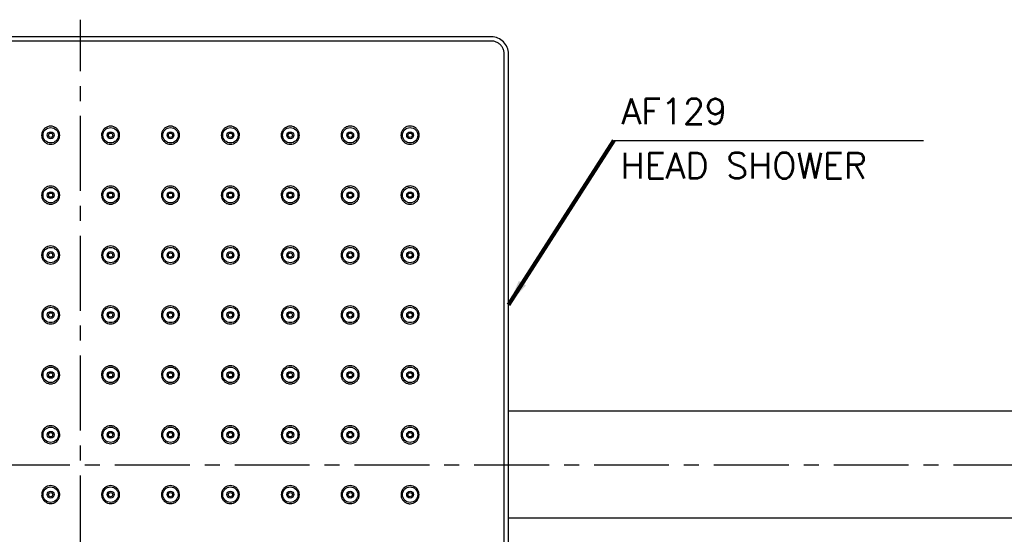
# Model space of a CAD drawing. Extents: x 4390 to 4810, y 960 to 1257.
# Tile 3 of 5: x 4506 to 4621, y 1025 to 1085. Entities that reach past the tile are written whole.
import ezdxf

# ---------------------------------------------------------------- set-up
doc = ezdxf.new("R2010")
doc.units = 0
doc.header["$LTSCALE"] = 7
doc.header["$MEASUREMENT"] = 0
doc.linetypes.add('CENTER', pattern=[2, 1.25, -0.25, 0.25, -0.25])
doc.layers.get('0').update_dxf_attribs({"color": 2, "linetype": 'CONTINUOUS'})
doc.layers.add('CL', color=1, linetype='CENTER')
doc.styles.add('GHS', font='ROMANS.shx', dxfattribs={"bigfont": 'GHS.shx'})
doc.dimstyles.new('STANDARD$7', dxfattribs={"dimtxt": 3.5, "dimasz": 3, "dimexe": 1, "dimexo": 0.0625, "dimgap": 1, "dimtad": 1, "dimdec": 4, "dimzin": 0, "dimdsep": 46, "dimtxsty": 'GHS', "dimcen": 1, "dimclrt": 2, "dimadec": 0, "dimazin": 0, "dimtfac": 1, "dimtdec": 4, "dimtofl": 0, "dimtmove": 0, "dimatfit": 3, "dimfxl": 0, "dimtolj": 1, "dimtzin": 0, "dimarcsym": 0})

msp = doc.modelspace()

# ---------------------------------------------------------------- linework, layer by layer
at = {"color": 7, "linetype": 'Continuous'}
for p, q in [((4561.39, 1082.95), (4465.38, 1082.95)), ((4561.39, 1083.44), (4465.39, 1083.44)), ((4562.89, 985.44), (4562.89, 1081.45)), ((4563.39, 985.44), (4563.39, 1081.44)), ((4710.89, 1039.69), (4563.39, 1039.69)), ((4710.89, 1027.19), (4563.39, 1027.19))]:
    msp.add_line(p, q, dxfattribs=at)
msp.add_line((4575.68, 1071.31), (4611.89, 1071.31))
for centre, radius in [((4509.89, 1071.94), 0.899), ((4516.89, 1071.94), 0.899), ((4523.89, 1071.94), 0.899), ((4530.89, 1071.94), 0.899), ((4537.89, 1071.94), 0.899), ((4544.89, 1071.94), 0.899), ((4551.89, 1071.94), 0.899), ((4509.89, 1071.94), 0.4), ((4509.89, 1071.94), 0.25), ((4516.89, 1071.94), 0.4), ((4516.89, 1071.94), 0.25), ((4523.89, 1071.94), 0.4), ((4523.89, 1071.94), 0.25), ((4530.89, 1071.94), 0.4), ((4530.89, 1071.94), 0.25), ((4537.89, 1071.94), 0.4), ((4537.89, 1071.94), 0.25), ((4544.89, 1071.94), 0.4), ((4544.89, 1071.94), 0.25), ((4551.89, 1071.94), 0.4), ((4551.89, 1071.94), 0.25), ((4509.89, 1064.94), 0.899), ((4516.89, 1064.94), 0.899), ((4523.89, 1064.94), 0.899), ((4530.89, 1064.94), 0.899), ((4537.89, 1064.94), 0.899), ((4544.89, 1064.94), 0.899), ((4551.89, 1064.94), 0.899), ((4509.89, 1064.94), 0.4), ((4509.89, 1064.94), 0.25), ((4516.89, 1064.94), 0.4), ((4516.89, 1064.94), 0.25), ((4523.89, 1064.94), 0.4), ((4523.89, 1064.94), 0.25), ((4530.89, 1064.94), 0.4), ((4530.89, 1064.94), 0.25), ((4537.89, 1064.94), 0.4), ((4537.89, 1064.94), 0.25), ((4544.89, 1064.94), 0.4), ((4544.89, 1064.94), 0.25), ((4551.89, 1064.94), 0.4), ((4551.89, 1064.94), 0.25), ((4509.89, 1057.94), 0.899), ((4516.89, 1057.94), 0.899), ((4523.89, 1057.94), 0.899), ((4530.89, 1057.94), 0.899), ((4537.89, 1057.94), 0.899), ((4544.89, 1057.94), 0.899), ((4551.89, 1057.94), 0.899), ((4509.89, 1057.94), 0.4), ((4509.89, 1057.94), 0.25), ((4516.89, 1057.94), 0.4), ((4516.89, 1057.94), 0.25), ((4523.89, 1057.94), 0.4), ((4523.89, 1057.94), 0.25), ((4530.89, 1057.94), 0.4), ((4530.89, 1057.94), 0.25), ((4537.89, 1057.94), 0.4), ((4537.89, 1057.94), 0.25), ((4544.89, 1057.94), 0.4), ((4544.89, 1057.94), 0.25), ((4551.89, 1057.94), 0.4), ((4551.89, 1057.94), 0.25), ((4509.89, 1050.94), 0.899), ((4516.89, 1050.94), 0.899), ((4523.89, 1050.94), 0.899), ((4530.89, 1050.94), 0.899), ((4537.89, 1050.94), 0.899), ((4544.89, 1050.94), 0.899), ((4551.89, 1050.94), 0.899), ((4509.89, 1050.94), 0.4), ((4509.89, 1050.94), 0.25), ((4516.89, 1050.94), 0.4), ((4516.89, 1050.94), 0.25), ((4523.89, 1050.94), 0.4), ((4523.89, 1050.94), 0.25), ((4530.89, 1050.94), 0.4), ((4530.89, 1050.94), 0.25), ((4537.89, 1050.94), 0.4), ((4537.89, 1050.94), 0.25), ((4544.89, 1050.94), 0.4), ((4544.89, 1050.94), 0.25), ((4551.89, 1050.94), 0.4), ((4551.89, 1050.94), 0.25), ((4509.89, 1043.94), 0.899), ((4516.89, 1043.94), 0.899), ((4523.89, 1043.94), 0.899), ((4530.89, 1043.94), 0.899), ((4537.89, 1043.94), 0.899), ((4544.89, 1043.94), 0.899), ((4551.89, 1043.94), 0.899), ((4509.89, 1043.94), 0.4), ((4509.89, 1043.94), 0.25), ((4516.89, 1043.94), 0.4), ((4516.89, 1043.94), 0.25), ((4523.89, 1043.94), 0.4), ((4523.89, 1043.94), 0.25), ((4530.89, 1043.94), 0.4), ((4530.89, 1043.94), 0.25), ((4537.89, 1043.94), 0.4), ((4537.89, 1043.94), 0.25), ((4544.89, 1043.94), 0.4), ((4544.89, 1043.94), 0.25), ((4551.89, 1043.94), 0.4), ((4551.89, 1043.94), 0.25), ((4509.89, 1036.94), 0.899), ((4509.89, 1036.94), 0.4), ((4509.89, 1036.94), 0.25), ((4516.89, 1036.94), 0.899), ((4516.89, 1036.94), 0.4), ((4516.89, 1036.94), 0.25), ((4523.89, 1036.94), 0.899), ((4523.89, 1036.94), 0.4), ((4523.89, 1036.94), 0.25), ((4530.89, 1036.94), 0.899), ((4530.89, 1036.94), 0.4), ((4530.89, 1036.94), 0.25), ((4537.89, 1036.94), 0.899), ((4537.89, 1036.94), 0.4), ((4537.89, 1036.94), 0.25), ((4544.89, 1036.94), 0.899), ((4544.89, 1036.94), 0.4), ((4544.89, 1036.94), 0.25), ((4551.89, 1036.94), 0.899), ((4551.89, 1036.94), 0.4), ((4551.89, 1036.94), 0.25), ((4509.89, 1029.94), 0.899), ((4509.89, 1029.94), 0.4), ((4509.89, 1029.94), 0.25), ((4516.89, 1029.94), 0.899), ((4516.89, 1029.94), 0.4), ((4516.89, 1029.94), 0.25), ((4523.89, 1029.94), 0.899), ((4523.89, 1029.94), 0.4), ((4523.89, 1029.94), 0.25), ((4530.89, 1029.94), 0.899), ((4530.89, 1029.94), 0.4), ((4530.89, 1029.94), 0.25), ((4537.89, 1029.94), 0.899), ((4537.89, 1029.94), 0.4), ((4537.89, 1029.94), 0.25), ((4544.89, 1029.94), 0.899), ((4544.89, 1029.94), 0.4), ((4544.89, 1029.94), 0.25), ((4551.89, 1029.94), 0.899), ((4551.89, 1029.94), 0.4), ((4551.89, 1029.94), 0.25)]:
    msp.add_circle(centre, radius, dxfattribs=at)
msp.add_arc((4561.39, 1081.44), 2, 0, 90.0102, dxfattribs=at)
for points, start_tangent, end_tangent in [([(4562.89, 1081.45), (4562.84, 1081.84), (4562.69, 1082.2), (4562.45, 1082.51), (4562.14, 1082.75), (4561.78, 1082.9), (4561.39, 1082.95)], (-0.00009, 1), (-1, -0.000016)), ([(4509.89, 1073), (4509.52, 1072.94), (4509.2, 1072.75), (4508.97, 1072.47), (4508.84, 1072.12), (4508.85, 1071.75), (4508.98, 1071.41), (4509.21, 1071.13), (4509.53, 1070.95), (4509.89, 1070.88)], (-1, 0.000034), (1, 0.000034)), ([(4509.89, 1070.88), (4510.25, 1070.95), (4510.57, 1071.13), (4510.8, 1071.41), (4510.93, 1071.75), (4510.93, 1072.12), (4510.81, 1072.47), (4510.57, 1072.75), (4510.25, 1072.94), (4509.89, 1073)], (1, 0.000034), (-1, 0.000034)), ([(4516.89, 1073), (4516.53, 1072.94), (4516.2, 1072.75), (4515.97, 1072.47), (4515.84, 1072.12), (4515.85, 1071.75), (4515.98, 1071.41), (4516.21, 1071.13), (4516.53, 1070.95), (4516.89, 1070.88)], (-1, -0.000034), (1, -0.000034)), ([(4516.89, 1070.88), (4517.25, 1070.95), (4517.56, 1071.13), (4517.8, 1071.4), (4517.93, 1071.75), (4517.93, 1072.12), (4517.81, 1072.47), (4517.57, 1072.75), (4517.25, 1072.94), (4516.89, 1073)], (1, -0.000034), (-1, -0.000034)), ([(4523.89, 1073.01), (4523.52, 1072.94), (4523.2, 1072.75), (4522.97, 1072.47), (4522.84, 1072.12), (4522.85, 1071.75), (4522.97, 1071.41), (4523.21, 1071.13), (4523.53, 1070.95), (4523.89, 1070.88)], (-1, -0.000101), (1, -0.000101)), ([(4523.89, 1070.88), (4524.25, 1070.95), (4524.56, 1071.13), (4524.8, 1071.4), (4524.93, 1071.75), (4524.94, 1072.12), (4524.81, 1072.47), (4524.57, 1072.75), (4524.25, 1072.94), (4523.89, 1073.01)], (1, -0.000101), (-1, -0.000101)), ([(4530.89, 1073.01), (4530.52, 1072.94), (4530.2, 1072.75), (4529.96, 1072.47), (4529.84, 1072.12), (4529.85, 1071.75), (4529.97, 1071.41), (4530.21, 1071.13), (4530.53, 1070.95), (4530.89, 1070.88)], (-1, -0.000168), (1, -0.000168)), ([(4530.89, 1070.88), (4531.25, 1070.95), (4531.56, 1071.13), (4531.8, 1071.4), (4531.93, 1071.75), (4531.94, 1072.12), (4531.81, 1072.47), (4531.57, 1072.75), (4531.25, 1072.94), (4530.89, 1073.01)], (1, -0.000168), (-1, -0.000168)), ([(4537.89, 1073.01), (4537.52, 1072.94), (4537.2, 1072.75), (4536.96, 1072.47), (4536.84, 1072.12), (4536.84, 1071.75), (4536.97, 1071.41), (4537.21, 1071.13), (4537.53, 1070.94), (4537.89, 1070.88)], (-1, -0.000235), (1, -0.000235)), ([(4537.89, 1070.88), (4538.25, 1070.94), (4538.57, 1071.12), (4538.8, 1071.4), (4538.93, 1071.75), (4538.94, 1072.12), (4538.81, 1072.47), (4538.58, 1072.76), (4538.25, 1072.94), (4537.89, 1073.01)], (1, -0.000235), (-1, -0.000235)), ([(4544.89, 1073.01), (4544.52, 1072.94), (4544.2, 1072.76), (4543.96, 1072.47), (4543.84, 1072.12), (4543.84, 1071.75), (4543.97, 1071.41), (4544.21, 1071.13), (4544.53, 1070.94), (4544.89, 1070.88)], (-1, -0.000303), (1, -0.000302)), ([(4544.89, 1070.88), (4545.25, 1070.94), (4545.57, 1071.12), (4545.81, 1071.4), (4545.94, 1071.75), (4545.94, 1072.12), (4545.81, 1072.47), (4545.58, 1072.76), (4545.25, 1072.95), (4544.89, 1073.01)], (1, -0.000302), (-1, -0.000303)), ([(4551.89, 1073.01), (4551.52, 1072.95), (4551.2, 1072.76), (4550.96, 1072.47), (4550.84, 1072.12), (4550.84, 1071.75), (4550.97, 1071.41), (4551.21, 1071.12), (4551.53, 1070.94), (4551.89, 1070.88)], (-1, -0.00037), (1, -0.000369)), ([(4551.89, 1070.88), (4552.25, 1070.94), (4552.57, 1071.12), (4552.81, 1071.4), (4552.94, 1071.75), (4552.94, 1072.12), (4552.82, 1072.47), (4552.58, 1072.76), (4552.25, 1072.95), (4551.89, 1073.01)], (1, -0.000369), (-1, -0.00037)), ([(4509.89, 1066), (4509.53, 1065.94), (4509.2, 1065.75), (4508.97, 1065.46), (4508.84, 1065.11), (4508.85, 1064.74), (4508.98, 1064.4), (4509.21, 1064.13), (4509.53, 1063.95), (4509.89, 1063.89)], (-1, 0.000034), (1, 0.000034)), ([(4509.89, 1063.89), (4510.25, 1063.95), (4510.56, 1064.13), (4510.8, 1064.41), (4510.93, 1064.75), (4510.93, 1065.12), (4510.81, 1065.46), (4510.57, 1065.75), (4510.25, 1065.94), (4509.89, 1066)], (1, 0.000034), (-1, 0.000034)), ([(4516.89, 1066), (4516.53, 1065.94), (4516.2, 1065.75), (4515.97, 1065.47), (4515.84, 1065.12), (4515.85, 1064.75), (4515.98, 1064.41), (4516.21, 1064.13), (4516.53, 1063.95), (4516.89, 1063.89)], (-1, -0.000034), (1, -0.000034)), ([(4516.89, 1063.89), (4517.24, 1063.95), (4517.56, 1064.13), (4517.8, 1064.4), (4517.93, 1064.74), (4517.93, 1065.11), (4517.81, 1065.46), (4517.57, 1065.75), (4517.25, 1065.94), (4516.89, 1066)], (1, -0.000034), (-1, -0.000034)), ([(4523.89, 1066), (4523.52, 1065.94), (4523.2, 1065.75), (4522.97, 1065.46), (4522.84, 1065.12), (4522.85, 1064.75), (4522.98, 1064.41), (4523.21, 1064.13), (4523.53, 1063.95), (4523.89, 1063.89)], (-1, -0.000101), (1, -0.000101)), ([(4523.89, 1063.89), (4524.25, 1063.95), (4524.56, 1064.13), (4524.8, 1064.4), (4524.93, 1064.74), (4524.93, 1065.12), (4524.81, 1065.46), (4524.57, 1065.75), (4524.25, 1065.94), (4523.89, 1066)], (1, -0.000101), (-1, -0.000101)), ([(4530.89, 1066), (4530.52, 1065.94), (4530.2, 1065.75), (4529.97, 1065.46), (4529.84, 1065.11), (4529.85, 1064.75), (4529.98, 1064.4), (4530.21, 1064.13), (4530.53, 1063.95), (4530.89, 1063.89)], (-1, -0.000168), (1, -0.000168)), ([(4530.89, 1063.89), (4531.24, 1063.95), (4531.56, 1064.12), (4531.8, 1064.4), (4531.93, 1064.75), (4531.93, 1065.13), (4531.81, 1065.47), (4531.57, 1065.75), (4531.25, 1065.94), (4530.89, 1066)], (1, -0.000168), (-1, -0.000168)), ([(4537.89, 1066.01), (4537.52, 1065.94), (4537.2, 1065.75), (4536.96, 1065.47), (4536.84, 1065.12), (4536.85, 1064.75), (4536.97, 1064.41), (4537.21, 1064.13), (4537.53, 1063.95), (4537.89, 1063.88)], (-1, -0.000235), (1, -0.000235)), ([(4537.89, 1063.88), (4538.24, 1063.95), (4538.56, 1064.13), (4538.8, 1064.4), (4538.93, 1064.75), (4538.94, 1065.12), (4538.81, 1065.47), (4538.57, 1065.75), (4538.25, 1065.94), (4537.89, 1066.01)], (1, -0.000235), (-1, -0.000235)), ([(4544.89, 1066.01), (4544.52, 1065.94), (4544.2, 1065.75), (4543.96, 1065.47), (4543.84, 1065.12), (4543.84, 1064.75), (4543.97, 1064.41), (4544.21, 1064.13), (4544.53, 1063.95), (4544.89, 1063.88)], (-1, -0.000303), (1, -0.000302)), ([(4544.89, 1063.88), (4545.25, 1063.94), (4545.56, 1064.12), (4545.8, 1064.4), (4545.93, 1064.75), (4545.94, 1065.12), (4545.81, 1065.47), (4545.57, 1065.76), (4545.25, 1065.94), (4544.89, 1066.01)], (1, -0.000302), (-1, -0.000303)), ([(4551.89, 1066.01), (4551.52, 1065.94), (4551.2, 1065.75), (4550.96, 1065.47), (4550.84, 1065.12), (4550.84, 1064.75), (4550.97, 1064.41), (4551.21, 1064.13), (4551.53, 1063.94), (4551.89, 1063.88)], (-1, -0.00037), (1, -0.00037)), ([(4551.89, 1063.88), (4552.25, 1063.94), (4552.57, 1064.12), (4552.81, 1064.4), (4552.94, 1064.75), (4552.94, 1065.12), (4552.81, 1065.47), (4552.58, 1065.76), (4552.25, 1065.95), (4551.89, 1066.01)], (1, -0.00037), (-1, -0.00037)), ([(4509.89, 1059), (4509.52, 1058.94), (4509.2, 1058.75), (4508.97, 1058.46), (4508.85, 1058.11), (4508.85, 1057.74), (4508.98, 1057.4), (4509.22, 1057.13), (4509.53, 1056.95), (4509.89, 1056.89)], (-1, 0.000034), (1, 0.000034)), ([(4509.89, 1056.89), (4510.24, 1056.95), (4510.56, 1057.13), (4510.8, 1057.4), (4510.93, 1057.74), (4510.93, 1058.11), (4510.81, 1058.46), (4510.57, 1058.75), (4510.25, 1058.94), (4509.89, 1059)], (1, 0.000034), (-1, 0.000034)), ([(4516.89, 1059), (4516.53, 1058.94), (4516.2, 1058.75), (4515.97, 1058.46), (4515.85, 1058.11), (4515.85, 1057.74), (4515.98, 1057.4), (4516.22, 1057.13), (4516.53, 1056.95), (4516.89, 1056.89)], (-1, -0.000034), (1, -0.000034)), ([(4516.89, 1056.89), (4517.24, 1056.95), (4517.56, 1057.13), (4517.79, 1057.4), (4517.92, 1057.74), (4517.93, 1058.11), (4517.81, 1058.46), (4517.57, 1058.75), (4517.25, 1058.94), (4516.89, 1059)], (1, -0.000034), (-1, -0.000034)), ([(4523.89, 1059), (4523.52, 1058.94), (4523.2, 1058.75), (4522.97, 1058.46), (4522.85, 1058.11), (4522.85, 1057.75), (4522.98, 1057.41), (4523.22, 1057.13), (4523.53, 1056.95), (4523.89, 1056.89)], (-1, -0.000101), (1, -0.000101)), ([(4523.89, 1056.89), (4524.24, 1056.95), (4524.56, 1057.13), (4524.79, 1057.4), (4524.93, 1057.74), (4524.93, 1058.11), (4524.81, 1058.46), (4524.57, 1058.75), (4524.25, 1058.94), (4523.89, 1059)], (1, -0.000101), (-1, -0.000101)), ([(4530.89, 1059), (4530.52, 1058.94), (4530.2, 1058.75), (4529.97, 1058.46), (4529.85, 1058.11), (4529.85, 1057.75), (4529.98, 1057.41), (4530.21, 1057.13), (4530.53, 1056.95), (4530.89, 1056.89)], (-1, -0.000168), (1, -0.000168)), ([(4530.89, 1056.89), (4531.24, 1056.95), (4531.56, 1057.13), (4531.8, 1057.4), (4531.93, 1057.74), (4531.93, 1058.11), (4531.81, 1058.46), (4531.57, 1058.75), (4531.25, 1058.94), (4530.89, 1059)], (1, -0.000168), (-1, -0.000168)), ([(4537.89, 1059), (4537.52, 1058.94), (4537.2, 1058.75), (4536.97, 1058.46), (4536.84, 1058.12), (4536.85, 1057.75), (4536.98, 1057.41), (4537.21, 1057.13), (4537.53, 1056.95), (4537.89, 1056.89)], (-1, -0.000235), (1, -0.000235)), ([(4537.89, 1056.89), (4538.24, 1056.95), (4538.56, 1057.13), (4538.8, 1057.4), (4538.93, 1057.75), (4538.93, 1058.12), (4538.81, 1058.47), (4538.57, 1058.75), (4538.25, 1058.94), (4537.89, 1059)], (1, -0.000235), (-1, -0.000235)), ([(4544.89, 1059.01), (4544.52, 1058.94), (4544.2, 1058.75), (4543.96, 1058.46), (4543.84, 1058.12), (4543.85, 1057.75), (4543.97, 1057.41), (4544.21, 1057.13), (4544.53, 1056.95), (4544.89, 1056.88)], (-1, -0.000302), (1, -0.000302)), ([(4544.89, 1056.88), (4545.24, 1056.95), (4545.56, 1057.13), (4545.8, 1057.4), (4545.93, 1057.75), (4545.93, 1058.12), (4545.81, 1058.47), (4545.57, 1058.75), (4545.25, 1058.94), (4544.89, 1059.01)], (1, -0.000302), (-1, -0.000302)), ([(4551.89, 1059.01), (4551.52, 1058.94), (4551.2, 1058.75), (4550.96, 1058.47), (4550.84, 1058.12), (4550.84, 1057.75), (4550.97, 1057.41), (4551.21, 1057.13), (4551.53, 1056.95), (4551.89, 1056.88)], (-1, -0.00037), (1, -0.00037)), ([(4551.89, 1056.88), (4552.25, 1056.94), (4552.57, 1057.12), (4552.8, 1057.4), (4552.93, 1057.75), (4552.94, 1058.12), (4552.81, 1058.47), (4552.57, 1058.76), (4552.25, 1058.94), (4551.89, 1059.01)], (1, -0.00037), (-1, -0.00037)), ([(4509.89, 1052), (4509.52, 1051.93), (4509.2, 1051.74), (4508.97, 1051.45), (4508.85, 1051.1), (4508.86, 1050.73), (4508.99, 1050.4), (4509.22, 1050.13), (4509.53, 1049.95), (4509.89, 1049.89)], (-1, 0.000034), (1, 0.000034)), ([(4509.89, 1049.89), (4510.24, 1049.95), (4510.56, 1050.13), (4510.79, 1050.4), (4510.92, 1050.74), (4510.93, 1051.1), (4510.81, 1051.45), (4510.58, 1051.74), (4510.25, 1051.93), (4509.89, 1052)], (1, 0.000034), (-1, 0.000034)), ([(4516.89, 1052), (4516.52, 1051.93), (4516.2, 1051.74), (4515.97, 1051.45), (4515.85, 1051.1), (4515.85, 1050.74), (4515.99, 1050.4), (4516.22, 1050.13), (4516.53, 1049.95), (4516.89, 1049.89)], (-1, -0.000034), (1, -0.000034)), ([(4516.89, 1049.89), (4517.24, 1049.95), (4517.55, 1050.13), (4517.79, 1050.39), (4517.92, 1050.73), (4517.93, 1051.1), (4517.81, 1051.45), (4517.58, 1051.74), (4517.25, 1051.93), (4516.89, 1052)], (1, -0.000034), (-1, -0.000034)), ([(4523.89, 1052), (4523.52, 1051.93), (4523.2, 1051.74), (4522.96, 1051.45), (4522.85, 1051.1), (4522.85, 1050.74), (4522.98, 1050.4), (4523.22, 1050.13), (4523.53, 1049.95), (4523.89, 1049.89)], (-1, -0.000101), (1, -0.000101)), ([(4523.89, 1049.89), (4524.24, 1049.95), (4524.55, 1050.12), (4524.79, 1050.39), (4524.92, 1050.73), (4524.93, 1051.1), (4524.81, 1051.46), (4524.58, 1051.75), (4524.25, 1051.93), (4523.89, 1052)], (1, -0.000101), (-1, -0.000101)), ([(4530.89, 1052), (4530.52, 1051.93), (4530.2, 1051.74), (4529.97, 1051.46), (4529.85, 1051.11), (4529.85, 1050.74), (4529.98, 1050.41), (4530.22, 1050.13), (4530.53, 1049.95), (4530.89, 1049.89)], (-1, -0.000168), (1, -0.000168)), ([(4530.89, 1049.89), (4531.24, 1049.95), (4531.55, 1050.12), (4531.79, 1050.4), (4531.93, 1050.74), (4531.93, 1051.11), (4531.81, 1051.46), (4531.57, 1051.75), (4531.25, 1051.94), (4530.89, 1052)], (1, -0.000168), (-1, -0.000168)), ([(4537.89, 1052), (4537.52, 1051.94), (4537.2, 1051.75), (4536.97, 1051.46), (4536.85, 1051.11), (4536.85, 1050.75), (4536.98, 1050.41), (4537.21, 1050.13), (4537.53, 1049.95), (4537.89, 1049.89)], (-1, -0.000235), (1, -0.000235)), ([(4537.89, 1049.89), (4538.24, 1049.95), (4538.56, 1050.13), (4538.8, 1050.4), (4538.93, 1050.75), (4538.93, 1051.12), (4538.81, 1051.47), (4538.57, 1051.75), (4538.25, 1051.94), (4537.89, 1052)], (1, -0.000235), (-1, -0.000235)), ([(4544.89, 1052), (4544.52, 1051.94), (4544.2, 1051.75), (4543.97, 1051.47), (4543.84, 1051.11), (4543.85, 1050.74), (4543.98, 1050.41), (4544.21, 1050.13), (4544.53, 1049.95), (4544.89, 1049.89)], (-1, -0.000302), (1, -0.000302)), ([(4544.89, 1049.89), (4545.24, 1049.95), (4545.56, 1050.12), (4545.8, 1050.4), (4545.93, 1050.74), (4545.93, 1051.11), (4545.81, 1051.46), (4545.58, 1051.74), (4545.26, 1051.94), (4544.89, 1052)], (1, -0.000302), (-1, -0.000302)), ([(4551.89, 1052.01), (4551.52, 1051.94), (4551.2, 1051.75), (4550.97, 1051.47), (4550.84, 1051.12), (4550.84, 1050.75), (4550.97, 1050.41), (4551.21, 1050.13), (4551.53, 1049.95), (4551.89, 1049.88)], (-1, -0.00037), (1, -0.00037)), ([(4551.89, 1049.88), (4552.24, 1049.94), (4552.56, 1050.13), (4552.8, 1050.4), (4552.93, 1050.75), (4552.94, 1051.12), (4552.81, 1051.47), (4552.57, 1051.76), (4552.25, 1051.94), (4551.89, 1052.01)], (1, -0.00037), (-1, -0.00037)), ([(4509.89, 1045), (4509.52, 1044.93), (4509.2, 1044.74), (4508.96, 1044.44), (4508.84, 1044.09), (4508.86, 1043.71), (4509, 1043.38), (4509.23, 1043.12), (4509.54, 1042.95), (4509.89, 1042.89)], (-1, 0.000034), (1, 0.000034)), ([(4509.89, 1042.89), (4510.24, 1042.95), (4510.55, 1043.13), (4510.79, 1043.39), (4510.92, 1043.72), (4510.93, 1044.09), (4510.82, 1044.44), (4510.58, 1044.74), (4510.26, 1044.93), (4509.89, 1045)], (1, 0.000034), (-1, 0.000034)), ([(4516.89, 1045), (4516.52, 1044.93), (4516.19, 1044.74), (4515.96, 1044.44), (4515.84, 1044.09), (4515.86, 1043.72), (4515.99, 1043.39), (4516.23, 1043.13), (4516.54, 1042.95), (4516.89, 1042.89)], (-1, -0.000034), (1, -0.000034)), ([(4516.89, 1042.89), (4517.24, 1042.95), (4517.54, 1043.12), (4517.78, 1043.38), (4517.92, 1043.71), (4517.93, 1044.09), (4517.82, 1044.44), (4517.58, 1044.74), (4517.26, 1044.93), (4516.89, 1045)], (1, -0.000034), (-1, -0.000034)), ([(4523.89, 1045), (4523.52, 1044.93), (4523.19, 1044.74), (4522.96, 1044.44), (4522.85, 1044.1), (4522.86, 1043.73), (4522.99, 1043.4), (4523.22, 1043.13), (4523.53, 1042.95), (4523.89, 1042.89)], (-1, -0.000101), (1, -0.000101)), ([(4523.89, 1042.89), (4524.23, 1042.95), (4524.54, 1043.12), (4524.78, 1043.39), (4524.92, 1043.73), (4524.93, 1044.11), (4524.81, 1044.46), (4524.57, 1044.74), (4524.25, 1044.93), (4523.89, 1045)], (1, -0.000101), (-1, -0.000101)), ([(4530.89, 1045), (4530.52, 1044.93), (4530.2, 1044.74), (4529.97, 1044.45), (4529.85, 1044.11), (4529.85, 1043.75), (4529.98, 1043.41), (4530.21, 1043.14), (4530.52, 1042.96), (4530.89, 1042.89)], (-1, -0.000168), (1, -0.000168)), ([(4530.89, 1042.89), (4531.24, 1042.95), (4531.55, 1043.12), (4531.79, 1043.4), (4531.93, 1043.75), (4531.93, 1044.12), (4531.81, 1044.46), (4531.57, 1044.75), (4531.25, 1044.94), (4530.89, 1045)], (1, -0.000168), (-1, -0.000168)), ([(4537.89, 1045), (4537.52, 1044.94), (4537.2, 1044.74), (4536.97, 1044.46), (4536.85, 1044.12), (4536.85, 1043.75), (4536.98, 1043.41), (4537.21, 1043.13), (4537.53, 1042.95), (4537.89, 1042.89)], (-1, -0.000235), (1, -0.000235)), ([(4537.89, 1042.89), (4538.24, 1042.95), (4538.56, 1043.13), (4538.8, 1043.4), (4538.93, 1043.75), (4538.93, 1044.12), (4538.81, 1044.47), (4538.57, 1044.75), (4538.25, 1044.94), (4537.89, 1045)], (1, -0.000235), (-1, -0.000235)), ([(4544.89, 1045), (4544.52, 1044.94), (4544.2, 1044.75), (4543.97, 1044.46), (4543.85, 1044.12), (4543.85, 1043.75), (4543.97, 1043.41), (4544.21, 1043.13), (4544.53, 1042.95), (4544.89, 1042.89)], (-1, -0.000302), (1, -0.000302)), ([(4544.89, 1042.89), (4545.24, 1042.95), (4545.56, 1043.13), (4545.8, 1043.41), (4545.93, 1043.75), (4545.93, 1044.12), (4545.81, 1044.47), (4545.57, 1044.75), (4545.25, 1044.94), (4544.89, 1045)], (1, -0.000302), (-1, -0.000302)), ([(4551.89, 1045.01), (4551.52, 1044.94), (4551.2, 1044.75), (4550.97, 1044.47), (4550.84, 1044.12), (4550.85, 1043.76), (4550.97, 1043.41), (4551.21, 1043.13), (4551.53, 1042.95), (4551.89, 1042.88)], (-1, -0.00037), (1, -0.00037)), ([(4551.89, 1042.88), (4552.25, 1042.95), (4552.57, 1043.13), (4552.8, 1043.41), (4552.93, 1043.75), (4552.93, 1044.13), (4552.81, 1044.47), (4552.57, 1044.76), (4552.25, 1044.94), (4551.89, 1045.01)], (1, -0.00037), (-1, -0.00037)), ([(4509.89, 1038), (4509.52, 1037.93), (4509.2, 1037.74), (4508.96, 1037.45), (4508.85, 1037.09), (4508.86, 1036.71), (4509.01, 1036.37), (4509.25, 1036.11), (4509.55, 1035.95), (4509.89, 1035.89)], (-1, 0.000034), (1, 0.000034)), ([(4509.89, 1035.89), (4510.2, 1035.94), (4510.48, 1036.07), (4510.7, 1036.28), (4510.86, 1036.54), (4510.94, 1036.83), (4510.92, 1037.16), (4510.8, 1037.48), (4510.57, 1037.75), (4510.25, 1037.93), (4509.89, 1038)], (1, 0.000034), (-1, 0.000034)), ([(4516.89, 1038), (4516.53, 1037.93), (4516.21, 1037.75), (4515.99, 1037.49), (4515.86, 1037.17), (4515.84, 1036.85), (4515.91, 1036.55), (4516.07, 1036.28), (4516.29, 1036.07), (4516.58, 1035.94), (4516.89, 1035.89)], (-1, -0.000034), (1, -0.000034)), ([(4516.89, 1035.89), (4517.2, 1035.94), (4517.51, 1036.09), (4517.75, 1036.34), (4517.91, 1036.69), (4517.93, 1037.07), (4517.82, 1037.43), (4517.59, 1037.73), (4517.26, 1037.93), (4516.89, 1038)], (1, -0.000034), (-1, -0.000034)), ([(4523.89, 1038), (4523.51, 1037.93), (4523.19, 1037.73), (4522.96, 1037.44), (4522.85, 1037.1), (4522.85, 1036.74), (4522.98, 1036.41), (4523.21, 1036.14), (4523.53, 1035.96), (4523.89, 1035.89)], (-1, -0.000101), (1, -0.000101)), ([(4523.89, 1035.89), (4524.23, 1035.95), (4524.55, 1036.12), (4524.79, 1036.39), (4524.92, 1036.74), (4524.93, 1037.11), (4524.81, 1037.46), (4524.57, 1037.75), (4524.25, 1037.93), (4523.89, 1038)], (1, -0.000101), (-1, -0.000101)), ([(4530.89, 1038), (4530.52, 1037.93), (4530.2, 1037.74), (4529.97, 1037.46), (4529.85, 1037.12), (4529.85, 1036.76), (4529.98, 1036.42), (4530.21, 1036.14), (4530.52, 1035.95), (4530.89, 1035.89)], (-1, -0.000168), (1, -0.000168)), ([(4530.89, 1035.89), (4531.24, 1035.95), (4531.56, 1036.13), (4531.8, 1036.41), (4531.93, 1036.75), (4531.93, 1037.12), (4531.8, 1037.47), (4531.57, 1037.75), (4531.25, 1037.94), (4530.89, 1038)], (1, -0.000168), (-1, -0.000168)), ([(4537.89, 1038), (4537.52, 1037.93), (4537.2, 1037.75), (4536.97, 1037.46), (4536.85, 1037.12), (4536.85, 1036.76), (4536.97, 1036.42), (4537.21, 1036.14), (4537.52, 1035.95), (4537.89, 1035.89)], (-1, -0.000235), (1, -0.000235)), ([(4537.89, 1035.89), (4538.24, 1035.95), (4538.56, 1036.13), (4538.8, 1036.41), (4538.93, 1036.76), (4538.93, 1037.13), (4538.8, 1037.47), (4538.57, 1037.75), (4538.25, 1037.94), (4537.89, 1038)], (1, -0.000235), (-1, -0.000235)), ([(4544.89, 1038), (4544.52, 1037.94), (4544.2, 1037.75), (4543.97, 1037.47), (4543.85, 1037.12), (4543.85, 1036.76), (4543.97, 1036.42), (4544.21, 1036.14), (4544.52, 1035.95), (4544.89, 1035.89)], (-1, -0.000302), (1, -0.000302)), ([(4544.89, 1035.89), (4545.24, 1035.95), (4545.57, 1036.13), (4545.8, 1036.41), (4545.93, 1036.76), (4545.93, 1037.13), (4545.81, 1037.47), (4545.57, 1037.76), (4545.25, 1037.94), (4544.89, 1038)], (1, -0.000302), (-1, -0.000302)), ([(4551.89, 1038), (4551.52, 1037.94), (4551.2, 1037.75), (4550.97, 1037.47), (4550.84, 1037.12), (4550.85, 1036.76), (4550.97, 1036.42), (4551.21, 1036.13), (4551.53, 1035.95), (4551.89, 1035.88)], (-1, -0.00037), (1, -0.00037)), ([(4551.89, 1035.88), (4552.25, 1035.95), (4552.57, 1036.13), (4552.81, 1036.41), (4552.93, 1036.76), (4552.93, 1037.13), (4552.81, 1037.47), (4552.57, 1037.76), (4552.25, 1037.94), (4551.89, 1038)], (1, -0.00037), (-1, -0.00037)), ([(4509.89, 1031), (4509.57, 1030.95), (4509.27, 1030.8), (4509.02, 1030.54), (4508.87, 1030.2), (4508.84, 1029.81), (4508.96, 1029.45), (4509.19, 1029.16), (4509.52, 1028.96), (4509.89, 1028.89)], (-1, 0.000034), (1, 0.000034)), ([(4509.89, 1028.89), (4510.25, 1028.95), (4510.56, 1029.14), (4510.79, 1029.4), (4510.92, 1029.71), (4510.94, 1030.03), (4510.86, 1030.34), (4510.71, 1030.6), (4510.48, 1030.81), (4510.2, 1030.95), (4509.89, 1031)], (1, 0.000034), (-1, 0.000034)), ([(4516.89, 1031), (4516.58, 1030.95), (4516.3, 1030.82), (4516.07, 1030.61), (4515.92, 1030.35), (4515.84, 1030.05), (4515.86, 1029.73), (4515.98, 1029.41), (4516.21, 1029.14), (4516.53, 1028.95), (4516.89, 1028.89)], (-1, -0.000034), (1, -0.000034)), ([(4516.89, 1028.89), (4517.26, 1028.96), (4517.58, 1029.15), (4517.81, 1029.44), (4517.93, 1029.8), (4517.92, 1030.18), (4517.77, 1030.52), (4517.53, 1030.78), (4517.23, 1030.94), (4516.89, 1031)], (1, -0.000034), (-1, -0.000034)), ([(4523.89, 1031), (4523.53, 1030.93), (4523.21, 1030.75), (4522.98, 1030.48), (4522.85, 1030.14), (4522.85, 1029.79), (4522.96, 1029.45), (4523.19, 1029.16), (4523.51, 1028.96), (4523.89, 1028.89)], (-1, -0.000101), (1, -0.000101)), ([(4523.89, 1028.89), (4524.25, 1028.95), (4524.57, 1029.14), (4524.81, 1029.43), (4524.93, 1029.77), (4524.92, 1030.15), (4524.79, 1030.49), (4524.55, 1030.77), (4524.23, 1030.94), (4523.89, 1031)], (1, -0.000101), (-1, -0.000101)), ([(4530.89, 1031), (4530.53, 1030.93), (4530.21, 1030.75), (4529.98, 1030.47), (4529.85, 1030.13), (4529.85, 1029.77), (4529.97, 1029.43), (4530.2, 1029.15), (4530.52, 1028.96), (4530.89, 1028.89)], (-1, -0.000168), (1, -0.000168)), ([(4530.89, 1028.89), (4531.25, 1028.95), (4531.57, 1029.14), (4531.8, 1029.42), (4531.93, 1029.77), (4531.93, 1030.14), (4531.8, 1030.48), (4531.56, 1030.76), (4531.24, 1030.94), (4530.89, 1031)], (1, -0.000168), (-1, -0.000168)), ([(4537.89, 1031), (4537.53, 1030.94), (4537.21, 1030.75), (4536.97, 1030.47), (4536.85, 1030.13), (4536.85, 1029.77), (4536.97, 1029.43), (4537.2, 1029.14), (4537.52, 1028.95), (4537.89, 1028.89)], (-1, -0.000235), (1, -0.000235)), ([(4537.89, 1028.89), (4538.24, 1028.95), (4538.57, 1029.13), (4538.8, 1029.42), (4538.93, 1029.76), (4538.93, 1030.13), (4538.8, 1030.48), (4538.56, 1030.76), (4538.24, 1030.94), (4537.89, 1031)], (1, -0.000235), (-1, -0.000235)), ([(4544.89, 1031), (4544.53, 1030.94), (4544.2, 1030.75), (4543.97, 1030.47), (4543.85, 1030.13), (4543.85, 1029.76), (4543.97, 1029.42), (4544.2, 1029.14), (4544.52, 1028.95), (4544.89, 1028.89)], (-1, -0.000302), (1, -0.000302)), ([(4544.89, 1028.89), (4545.25, 1028.95), (4545.57, 1029.13), (4545.8, 1029.41), (4545.93, 1029.76), (4545.93, 1030.13), (4545.8, 1030.48), (4545.57, 1030.76), (4545.25, 1030.94), (4544.89, 1031)], (1, -0.000302), (-1, -0.000302)), ([(4551.89, 1031), (4551.52, 1030.94), (4551.2, 1030.75), (4550.97, 1030.47), (4550.85, 1030.13), (4550.84, 1029.76), (4550.97, 1029.42), (4551.2, 1029.14), (4551.52, 1028.95), (4551.89, 1028.88)], (-1, -0.00037), (1, -0.00037)), ([(4551.89, 1028.88), (4552.25, 1028.95), (4552.57, 1029.13), (4552.81, 1029.41), (4552.93, 1029.76), (4552.93, 1030.13), (4552.81, 1030.48), (4552.57, 1030.76), (4552.25, 1030.94), (4551.89, 1031)], (1, -0.00037), (-1, -0.00037))]:
    msp.add_spline(points, degree=3, dxfattribs=dict(at, start_tangent=start_tangent, end_tangent=end_tangent))
at = {"layer": 'CL'}
for p, q in [((4513.39, 981.44), (4513.39, 1085.44)), ((4461.39, 1033.44), (4740.32, 1033.44))]:
    msp.add_line(p, q, dxfattribs=at)

# ---------------------------------------------------------------- texts
at = {"style": 'GHS'}
for s, p in [('AF129', (4576.58, 1073.24)), ('HEAD SHOWER', (4576.47, 1066.9))]:
    msp.add_text(s, height=3, dxfattribs=at).set_placement(p)

# ---------------------------------------------------------------- leaders
at = {"color": 0}
msp.add_leader([(4563.39, 1052.13), (4575.68, 1071.31)], dimstyle='STANDARD$7', override={"dimexo": 1.5, "dimgap": 1, "dimtad": 0, "dimcen": -1, "dimclrd": 256, "dimclre": 256, "dimclrt": 256, "dimadec": 4, "dimtix": 1, "dimtofl": 1, "dimtmove": 2, "dimatfit": 2, "dimlwd": 65535, "dimlwe": 65535}, dxfattribs=at)

doc.saveas('drawing.dxf')
